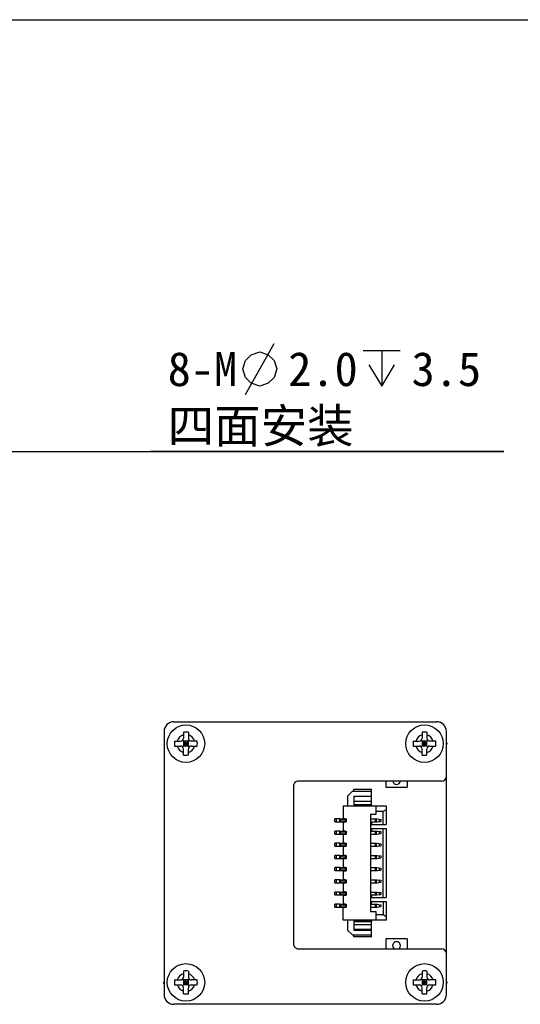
# Model space of a CAD drawing. Header units: millimetres. Extents: x 0 to 297, y 0 to 210.
# Tile 4 of 4: x 183 to 235, y 109 to 210. Entities that reach past the tile are written whole.
import ezdxf

# ---------------------------------------------------------------- set-up
doc = ezdxf.new("R2010")
doc.units = ezdxf.units.MM
doc.header["$LTSCALE"] = 16.335
doc.layers.get('0').update_dxf_attribs({"linetype": 'CONTINUOUS'})
doc.layers.add('50_ALL_DETAILS', color=7, linetype='CONTINUOUS')
doc.layers.add('51__DRAFT_DIMS', color=7, linetype='CONTINUOUS')
doc.styles.get("Standard").update_dxf_attribs({"font": 'simfang.ttf'})
doc.dimstyles.new('DIMSTYLE_2', dxfattribs={"dimtxt": 3.5, "dimasz": 3, "dimexe": 2.5, "dimexo": 0.5, "dimtad": 1, "dimdsep": 46, "dimtxsty": 'STANDARD', "dimblk": '_FILLED', "dimblk1": '_FILLED', "dimblk2": '_FILLED', "dimcen": 0.09, "dimazin": 2, "dimtp": 0.1, "dimtm": 0.1, "dimtfac": 1, "dimtdec": 0, "dimtmove": 0, "dimatfit": 2, "dimldrblk": '_FILLED', "dimfxl": 1, "dimtolj": 1, "dimarcsym": 0})

# ---------------------------------------------------------------- blocks, each defined once
blk = doc.blocks.new('_FILLED')
at = {"color": 0, "linetype": 'BYBLOCK'}
blk.add_solid([(0, 0), (-1, 0.167), (-1, -0.167)], dxfattribs=at)
blk = doc.blocks.new('*D3')
at = {"layer": '51__DRAFT_DIMS', "color": 4}
for p, q in [((153.14, 132.95), (166.24, 165.69)), ((166.24, 165.69), (232.97, 165.69)), ((232.97, 165.69), (196.71, 165.69)), ((153.51, 133.88), (153.14, 132.95)), ((152.77, 132.02), (153.14, 132.95))]:
    blk.add_line(p, q, dxfattribs=at)
at = {"layer": '51__DRAFT_DIMS', "color": 4, "xscale": 3, "yscale": 3, "zscale": 3}
for p, rotation in [((152.77, 132.02), 248.1928027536), ((153.51, 133.88), 68.1928027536)]:
    blk.add_blockref('_FILLED', p, dxfattribs=dict(at, rotation=rotation))
at = {"layer": '51__DRAFT_DIMS', "color": 4}
for s, p in [('8-M', (198.46, 172.4)), ('2.0', (210.84, 172.4)), ('3.5', (223.51, 172.4)), ('四面安装', (198.46, 166.57))]:
    blk.add_text(s, height=3.5, dxfattribs=at).set_placement(p)

msp = doc.modelspace()

# ---------------------------------------------------------------- linework, layer by layer
at = {"color": 7}
msp.add_line((0, 210), (297, 210), dxfattribs=at)
msp.add_line((0, 210), (297, 210), dxfattribs=at)
at = {"layer": '50_ALL_DETAILS', "color": 7}
for p, q in [((199.087, 137.95), (226.087, 137.95)), ((198.087, 136.95), (198.087, 109.95)), ((200.087, 136.864), (200.087, 136.25)), ((200.587, 136.864), (200.587, 136.25)), ((224.587, 136.864), (224.587, 136.25)), ((225.087, 136.864), (225.087, 136.25)), ((227.087, 109.95), (227.087, 136.95)), ((199.173, 135.95), (199.787, 135.95)), ((199.173, 135.45), (199.787, 135.45)), ((199.999, 135.362), (200.675, 136.038)), ((199.999, 136.038), (200.675, 135.362)), ((200.587, 135.95), (200.087, 135.95)), ((200.087, 135.95), (200.087, 135.45)), ((200.087, 135.7), (200.587, 135.7)), ((200.587, 135.45), (200.087, 135.45)), ((200.337, 135.45), (200.337, 135.95)), ((200.587, 135.45), (200.587, 135.95)), ((201.501, 135.95), (200.887, 135.95)), ((200.887, 135.45), (201.501, 135.45)), ((223.673, 135.95), (224.287, 135.95)), ((223.673, 135.45), (224.287, 135.45)), ((224.499, 135.362), (225.175, 136.038)), ((224.499, 136.038), (225.175, 135.362)), ((225.087, 135.95), (224.587, 135.95)), ((224.587, 135.95), (224.587, 135.45)), ((224.587, 135.7), (225.087, 135.7)), ((225.087, 135.45), (224.587, 135.45)), ((224.837, 135.45), (224.837, 135.95)), ((225.087, 135.45), (225.087, 135.95)), ((226.001, 135.95), (225.387, 135.95)), ((225.387, 135.45), (226.001, 135.45)), ((227.087, 135.803), (227.146, 135.7)), ((227.146, 135.7), (227.087, 135.597)), ((200.087, 134.536), (200.087, 135.15)), ((200.587, 134.536), (200.587, 135.15)), ((224.587, 134.536), (224.587, 135.15)), ((225.087, 134.536), (225.087, 135.15)), ((226.587, 131.85), (211.887, 131.85)), ((220.867, 131.85), (220.867, 131.225)), ((223.067, 131.85), (223.067, 131.225)), ((211.387, 131.35), (211.387, 115.15)), ((216.936, 130.324), (217.454, 130.824)), ((217.454, 130.824), (219.386, 130.824)), ((217.586, 131.034), (219.386, 131.034)), ((217.586, 130.824), (217.586, 131.034)), ((219.386, 129.45), (219.386, 131.034)), ((220.867, 131.225), (223.067, 131.225)), ((216.936, 130.324), (216.936, 129.324)), ((217.586, 130.324), (219.386, 130.324)), ((217.586, 130.324), (217.586, 129.424)), ((217.586, 130.299), (219.386, 130.299)), ((217.586, 129.449), (219.385, 129.449)), ((217.586, 129.424), (219.386, 129.424)), ((219.386, 129.424), (219.386, 129.324)), ((216.486, 129.324), (220.886, 129.324)), ((216.486, 129.324), (216.486, 128.034)), ((219.836, 128.424), (219.286, 128.424)), ((219.286, 128.424), (219.286, 118.474)), ((219.836, 129.324), (219.836, 128.424)), ((220.586, 128.724), (219.836, 128.724)), ((220.886, 128.924), (220.586, 128.724)), ((220.586, 127.399), (220.586, 128.724)), ((220.886, 129.324), (220.886, 127.399)), ((216.188, 127.974), (215.636, 127.974)), ((215.636, 127.674), (215.636, 127.974)), ((215.636, 127.674), (216.785, 127.674)), ((216.236, 127.974), (216.786, 127.974)), ((216.236, 127.674), (216.236, 127.974)), ((216.286, 127.674), (216.286, 127.974)), ((216.686, 127.984), (216.486, 128.034)), ((216.486, 127.614), (216.686, 127.664)), ((216.486, 127.614), (216.486, 126.784)), ((216.686, 127.984), (216.786, 127.984)), ((216.686, 127.664), (216.786, 127.664)), ((216.786, 127.984), (216.786, 127.664)), ((219.286, 127.974), (219.986, 127.974)), ((219.286, 127.674), (219.986, 127.674)), ((219.386, 127.674), (219.386, 127.399)), ((219.386, 127.399), (220.886, 127.399)), ((219.986, 127.974), (220.336, 127.924)), ((219.986, 127.674), (220.336, 127.724)), ((220.336, 127.924), (220.336, 127.724)), ((216.188, 126.724), (215.636, 126.724)), ((215.636, 126.424), (215.636, 126.724)), ((215.636, 126.424), (216.785, 126.424)), ((216.236, 126.724), (216.786, 126.724)), ((216.236, 126.424), (216.236, 126.724)), ((216.286, 126.424), (216.286, 126.724)), ((216.686, 126.734), (216.486, 126.784)), ((216.486, 126.364), (216.686, 126.414)), ((216.486, 126.364), (216.486, 125.534)), ((216.686, 126.734), (216.786, 126.734)), ((216.686, 126.414), (216.786, 126.414)), ((216.786, 126.734), (216.786, 126.414)), ((219.286, 126.724), (219.986, 126.724)), ((219.286, 126.424), (219.986, 126.424)), ((219.386, 126.999), (220.886, 126.999)), ((219.386, 126.999), (219.386, 126.724)), ((219.986, 126.724), (220.336, 126.674)), ((219.986, 126.424), (220.336, 126.474)), ((220.336, 126.674), (220.336, 126.474)), ((220.586, 119.899), (220.586, 126.999)), ((220.886, 126.999), (220.886, 119.899)), ((216.188, 125.474), (215.636, 125.474)), ((215.636, 125.174), (215.636, 125.474)), ((216.236, 125.474), (216.786, 125.474)), ((216.236, 125.174), (216.236, 125.474)), ((216.286, 125.174), (216.286, 125.474)), ((216.686, 125.484), (216.486, 125.534)), ((216.686, 125.484), (216.786, 125.484)), ((216.786, 125.484), (216.786, 125.164)), ((219.286, 125.474), (219.986, 125.474)), ((219.986, 125.474), (220.336, 125.424)), ((220.336, 125.424), (220.336, 125.224)), ((215.636, 125.174), (216.785, 125.174)), ((216.486, 125.114), (216.686, 125.164)), ((216.486, 125.114), (216.486, 124.284)), ((216.686, 125.164), (216.786, 125.164)), ((219.286, 125.174), (219.986, 125.174)), ((219.986, 125.174), (220.336, 125.224)), ((216.188, 124.224), (215.636, 124.224)), ((215.636, 123.924), (215.636, 124.224)), ((215.636, 123.924), (216.785, 123.924)), ((216.236, 124.224), (216.786, 124.224)), ((216.236, 123.924), (216.236, 124.224)), ((216.286, 123.924), (216.286, 124.224)), ((216.686, 124.234), (216.486, 124.284)), ((216.486, 123.864), (216.686, 123.914)), ((216.486, 123.864), (216.486, 123.034)), ((216.686, 124.234), (216.786, 124.234)), ((216.686, 123.914), (216.786, 123.914)), ((216.786, 124.234), (216.786, 123.914)), ((219.286, 124.224), (219.986, 124.224)), ((219.286, 123.924), (219.986, 123.924)), ((219.986, 124.224), (220.336, 124.174)), ((219.986, 123.924), (220.336, 123.974)), ((220.336, 124.174), (220.336, 123.974)), ((216.188, 122.974), (215.636, 122.974)), ((215.636, 122.674), (215.636, 122.974)), ((215.636, 122.674), (216.785, 122.674)), ((216.236, 122.974), (216.786, 122.974)), ((216.236, 122.674), (216.236, 122.974)), ((216.286, 122.674), (216.286, 122.974)), ((216.686, 122.984), (216.486, 123.034)), ((216.486, 122.614), (216.686, 122.664)), ((216.486, 122.614), (216.486, 121.784)), ((216.686, 122.984), (216.786, 122.984)), ((216.686, 122.664), (216.786, 122.664)), ((216.786, 122.984), (216.786, 122.664)), ((219.286, 122.974), (219.986, 122.974)), ((219.286, 122.674), (219.986, 122.674)), ((219.986, 122.974), (220.336, 122.924)), ((219.986, 122.674), (220.336, 122.724)), ((220.336, 122.924), (220.336, 122.724)), ((216.188, 121.724), (215.636, 121.724)), ((215.636, 121.424), (215.636, 121.724)), ((215.636, 121.424), (216.785, 121.424)), ((216.236, 121.724), (216.786, 121.724)), ((216.236, 121.424), (216.236, 121.724)), ((216.286, 121.424), (216.286, 121.724)), ((216.686, 121.734), (216.486, 121.784)), ((216.486, 121.364), (216.686, 121.414)), ((216.486, 121.364), (216.486, 120.534)), ((216.686, 121.734), (216.786, 121.734)), ((216.686, 121.414), (216.786, 121.414)), ((216.786, 121.734), (216.786, 121.414)), ((219.286, 121.724), (219.986, 121.724)), ((219.286, 121.424), (219.986, 121.424)), ((219.986, 121.724), (220.336, 121.674)), ((219.986, 121.424), (220.336, 121.474)), ((220.336, 121.674), (220.336, 121.474)), ((216.188, 120.474), (215.636, 120.474)), ((215.636, 120.174), (215.636, 120.474)), ((216.236, 120.474), (216.786, 120.474)), ((216.236, 120.174), (216.236, 120.474)), ((216.286, 120.174), (216.286, 120.474)), ((216.686, 120.484), (216.486, 120.534)), ((216.686, 120.484), (216.786, 120.484)), ((216.786, 120.484), (216.786, 120.164)), ((219.286, 120.474), (219.986, 120.474)), ((219.986, 120.474), (220.336, 120.424)), ((220.336, 120.424), (220.336, 120.224)), ((215.636, 120.174), (216.785, 120.174)), ((216.486, 120.114), (216.686, 120.164)), ((216.486, 120.114), (216.486, 119.284)), ((216.686, 119.234), (216.486, 119.284)), ((216.686, 120.164), (216.786, 120.164)), ((219.286, 120.174), (219.986, 120.174)), ((219.386, 120.174), (219.386, 119.899)), ((219.386, 119.899), (220.886, 119.899)), ((219.386, 119.499), (220.886, 119.499)), ((219.386, 119.224), (219.386, 119.499)), ((219.986, 120.174), (220.336, 120.224)), ((220.586, 119.499), (220.586, 118.174)), ((220.886, 119.499), (220.886, 117.574)), ((216.188, 119.224), (215.636, 119.224)), ((215.636, 118.924), (215.636, 119.224)), ((215.636, 118.924), (216.785, 118.924)), ((216.236, 119.224), (216.786, 119.224)), ((216.236, 118.924), (216.236, 119.224)), ((216.286, 118.924), (216.286, 119.224)), ((216.486, 118.864), (216.686, 118.914)), ((216.486, 117.574), (216.486, 118.864)), ((216.686, 119.234), (216.786, 119.234)), ((216.686, 118.914), (216.786, 118.914)), ((216.786, 119.234), (216.786, 118.914)), ((219.286, 119.224), (219.986, 119.224)), ((219.286, 118.924), (219.986, 118.924)), ((219.286, 118.474), (219.836, 118.474)), ((219.836, 118.474), (219.836, 117.574)), ((219.986, 119.224), (220.336, 119.174)), ((219.986, 118.924), (220.336, 118.974)), ((220.336, 119.174), (220.336, 118.974)), ((220.886, 117.574), (216.486, 117.574)), ((216.936, 117.574), (216.936, 116.574)), ((217.586, 117.474), (219.386, 117.474)), ((217.586, 117.474), (217.586, 116.574)), ((217.586, 117.464), (219.385, 117.464)), ((219.386, 117.574), (219.386, 117.474)), ((219.386, 115.879), (219.386, 117.464)), ((219.836, 118.174), (220.586, 118.174)), ((220.586, 118.174), (220.886, 117.974)), ((217.454, 116.074), (216.936, 116.574)), ((219.386, 116.614), (217.586, 116.614)), ((217.586, 116.574), (219.386, 116.574)), ((217.454, 116.074), (219.386, 116.074)), ((217.586, 115.879), (217.586, 116.074)), ((219.386, 115.879), (217.586, 115.879)), ((223.067, 115.675), (220.867, 115.675)), ((220.867, 115.675), (220.867, 114.65)), ((223.067, 115.675), (223.067, 114.65)), ((211.887, 114.65), (226.587, 114.65)), ((200.087, 112.364), (200.087, 111.75)), ((200.587, 112.364), (200.587, 111.75)), ((224.587, 112.364), (224.587, 111.75)), ((225.087, 112.364), (225.087, 111.75)), ((198.087, 111.303), (198.028, 111.2)), ((198.087, 111.097), (198.028, 111.2)), ((199.173, 111.45), (199.787, 111.45)), ((199.999, 110.862), (200.675, 111.538)), ((199.999, 111.538), (200.675, 110.862)), ((200.587, 111.45), (200.087, 111.45)), ((200.087, 111.45), (200.087, 110.95)), ((200.087, 111.2), (200.587, 111.2)), ((200.337, 110.95), (200.337, 111.45)), ((200.587, 110.95), (200.587, 111.45)), ((201.501, 111.45), (200.887, 111.45)), ((223.673, 111.45), (224.287, 111.45)), ((224.499, 110.862), (225.175, 111.538)), ((224.499, 111.538), (225.175, 110.862)), ((225.087, 111.45), (224.587, 111.45)), ((224.587, 111.45), (224.587, 110.95)), ((224.587, 111.2), (225.087, 111.2)), ((224.837, 110.95), (224.837, 111.45)), ((225.087, 110.95), (225.087, 111.45)), ((226.001, 111.45), (225.387, 111.45)), ((227.087, 111.303), (227.146, 111.2)), ((227.146, 111.2), (227.087, 111.097)), ((199.173, 110.95), (199.787, 110.95)), ((200.587, 110.95), (200.087, 110.95)), ((200.087, 110.036), (200.087, 110.65)), ((200.587, 110.036), (200.587, 110.65)), ((200.887, 110.95), (201.501, 110.95)), ((223.673, 110.95), (224.287, 110.95)), ((225.087, 110.95), (224.587, 110.95)), ((224.587, 110.036), (224.587, 110.65)), ((225.087, 110.036), (225.087, 110.65)), ((225.387, 110.95), (226.001, 110.95)), ((226.087, 108.95), (199.087, 108.95))]:
    msp.add_line(p, q, dxfattribs=at)
at = {"layer": '50_ALL_DETAILS', "color": 4}
for p, q in [((217.586, 129.799), (219.386, 129.799)), ((215.77, 127.974), (215.77, 127.674)), ((216.152, 127.674), (216.152, 127.974)), ((216.436, 127.974), (216.436, 127.674)), ((216.686, 127.674), (216.686, 127.974)), ((219.81, 127.674), (219.81, 127.974)), ((219.861, 127.974), (219.861, 127.674)), ((220.224, 127.708), (220.224, 127.94)), ((215.77, 126.724), (215.77, 126.424)), ((216.152, 126.424), (216.152, 126.724)), ((216.436, 126.724), (216.436, 126.424)), ((216.686, 126.424), (216.686, 126.724)), ((219.81, 126.424), (219.81, 126.724)), ((219.861, 126.724), (219.861, 126.424)), ((220.224, 126.458), (220.224, 126.69)), ((215.77, 125.474), (215.77, 125.174)), ((216.152, 125.174), (216.152, 125.474)), ((216.436, 125.474), (216.436, 125.174)), ((216.686, 125.174), (216.686, 125.474)), ((219.81, 125.174), (219.81, 125.474)), ((219.861, 125.474), (219.861, 125.174)), ((220.224, 125.208), (220.224, 125.44)), ((215.77, 124.224), (215.77, 123.924)), ((216.152, 123.924), (216.152, 124.224)), ((216.436, 124.224), (216.436, 123.924)), ((216.686, 123.924), (216.686, 124.224)), ((219.81, 123.924), (219.81, 124.224)), ((219.861, 124.224), (219.861, 123.924)), ((220.224, 123.958), (220.224, 124.19)), ((215.77, 122.974), (215.77, 122.674)), ((216.152, 122.674), (216.152, 122.974)), ((216.436, 122.974), (216.436, 122.674)), ((216.686, 122.674), (216.686, 122.974)), ((219.81, 122.674), (219.81, 122.974)), ((219.861, 122.974), (219.861, 122.674)), ((220.224, 122.708), (220.224, 122.94)), ((215.77, 121.724), (215.77, 121.424)), ((216.152, 121.424), (216.152, 121.724)), ((216.436, 121.724), (216.436, 121.424)), ((216.686, 121.424), (216.686, 121.724)), ((219.81, 121.424), (219.81, 121.724)), ((219.861, 121.724), (219.861, 121.424)), ((220.224, 121.458), (220.224, 121.69)), ((215.77, 120.474), (215.77, 120.174)), ((216.152, 120.174), (216.152, 120.474)), ((216.436, 120.474), (216.436, 120.174)), ((216.686, 120.174), (216.686, 120.474)), ((219.81, 120.174), (219.81, 120.474)), ((219.861, 120.474), (219.861, 120.174)), ((220.224, 120.208), (220.224, 120.44)), ((215.77, 119.224), (215.77, 118.924)), ((216.152, 118.924), (216.152, 119.224)), ((216.436, 119.224), (216.436, 118.924)), ((216.686, 118.924), (216.686, 119.224)), ((219.81, 118.924), (219.81, 119.224)), ((219.861, 119.224), (219.861, 118.924)), ((220.224, 118.958), (220.224, 119.19)), ((219.386, 117.114), (217.586, 117.114))]:
    msp.add_line(p, q, dxfattribs=at)
at = {"layer": '50_ALL_DETAILS', "color": 7}
for centre in [(200.337, 135.7), (224.837, 135.7), (200.337, 111.2), (224.837, 111.2)]:
    msp.add_circle(centre, 1.925, dxfattribs=at)
for centre, radius, start, end in [((199.087, 136.95), 1, 90, 180.00067), ((226.087, 136.95), 1, 359.998, 89.99978), ((200.334, 131.379), 5.491, 89.96571, 92.57509), ((200.34, 131.378), 5.492, 87.42514, 90.03439), ((224.834, 131.379), 5.491, 89.96571, 92.57509), ((224.84, 131.378), 5.492, 87.42514, 90.03439), ((204.661, 135.7), 5.493, 177.39109, 182.60809), ((199.787, 136.25), 0.3, 270, 360), ((199.787, 135.15), 0.3, 0, 90), ((200.887, 136.25), 0.3, 180, 270), ((200.887, 135.15), 0.3, 90, 180), ((196.013, 135.7), 5.493, 357.3911, 2.60809), ((229.161, 135.7), 5.493, 177.39109, 182.60809), ((224.287, 136.25), 0.3, 270, 360), ((224.287, 135.15), 0.3, 0, 90), ((225.387, 136.25), 0.3, 180, 270), ((225.387, 135.15), 0.3, 90, 180), ((220.513, 135.7), 5.493, 357.3911, 2.60809), ((200.334, 140.022), 5.492, 267.42514, 270.03433), ((200.34, 140.023), 5.492, 269.96559, 272.57469), ((224.834, 140.022), 5.492, 267.42514, 270.03433), ((224.84, 140.023), 5.492, 269.96559, 272.57469), ((211.887, 131.35), 0.5, 89.99668, 180.01), ((221.967, 131.925), 0.4, 190.78644, 349.21327), ((226.587, 132.35), 0.5, 270.01, 359.99666), ((221.967, 114.975), 0.4, 305.54973, 234.4499), ((211.887, 115.15), 0.5, 179.99569, 269.99997), ((226.587, 114.15), 0.5, 0.013, 89.99133), ((200.334, 106.879), 5.491, 89.96571, 92.57509), ((200.34, 106.878), 5.492, 87.42514, 90.03439), ((224.834, 106.879), 5.491, 89.96571, 92.57509), ((224.84, 106.878), 5.492, 87.42514, 90.03439), ((204.661, 111.2), 5.493, 177.39109, 182.60809), ((199.787, 111.75), 0.3, 270, 360), ((200.887, 111.75), 0.3, 180, 270), ((196.013, 111.2), 5.493, 357.3911, 2.60809), ((229.161, 111.2), 5.493, 177.39109, 182.60809), ((224.287, 111.75), 0.3, 270, 360), ((225.387, 111.75), 0.3, 180, 270), ((220.513, 111.2), 5.493, 357.3911, 2.60809), ((199.787, 110.65), 0.3, 0, 90), ((200.887, 110.65), 0.3, 90, 180), ((224.287, 110.65), 0.3, 0, 90), ((225.387, 110.65), 0.3, 90, 180), ((199.087, 109.95), 1, 180, 270), ((200.334, 115.522), 5.492, 267.42514, 270.03433), ((200.34, 115.523), 5.492, 269.96559, 272.57469), ((224.834, 115.522), 5.492, 267.42514, 270.03433), ((224.84, 115.523), 5.492, 269.96559, 272.57469), ((226.087, 109.95), 1, 270, 360)]:
    msp.add_arc(centre, radius, start, end, dxfattribs=at)
at = {"layer": '50_ALL_DETAILS', "color": 4}
for centre, start, end in [((200.337, 135.7), 105.68037, 164.31968), ((200.337, 135.7), 15.68034, 74.31966), ((224.837, 135.7), 105.68037, 164.31968), ((224.837, 135.7), 15.68034, 74.31966), ((200.337, 135.7), 195.68033, 254.31966), ((200.337, 135.7), 285.68037, 344.31968), ((224.837, 135.7), 195.68033, 254.31966), ((224.837, 135.7), 285.68037, 344.31968), ((200.337, 111.2), 105.68037, 164.31968), ((200.337, 111.2), 15.68034, 74.31966), ((224.837, 111.2), 105.68037, 164.31968), ((224.837, 111.2), 15.68034, 74.31966), ((200.337, 111.2), 195.68033, 254.31966), ((200.337, 111.2), 285.68037, 344.31968), ((224.837, 111.2), 195.68033, 254.31966), ((224.837, 111.2), 285.68037, 344.31968)]:
    msp.add_arc(centre, 0.925, start, end, dxfattribs=at)
at = {"layer": '51__DRAFT_DIMS', "color": 4}
for p, q in [((206.464, 171.527), (209.381, 176.777)), ((218.55, 176.048), (222.342, 176.048)), ((220.446, 176.048), (220.446, 172.402))]:
    msp.add_line(p, q, dxfattribs=at)
for points in [[(206.172, 174.152), (206.464, 175.027), (207.047, 175.61), (207.922, 175.902), (208.797, 175.61), (209.381, 175.027), (209.672, 174.152), (209.381, 173.277), (208.797, 172.694), (207.922, 172.402), (207.047, 172.694), (206.464, 173.277), (206.172, 174.152)], [(219.133, 174.589), (220.446, 172.402), (221.758, 174.589)]]:
    msp.add_lwpolyline(points, dxfattribs=at)

# ---------------------------------------------------------------- dimensions: what is measured, and where the dimension line sits
dim = msp.add_diameter_dim_2p(p1=(153.51, 133.878), p2=(152.768, 132.021), text='8-M%%c2.0{\\fgdt;x}3.5\\P四面安装', dimstyle='DIMSTYLE_2', override={"dimtih": 1, "dimtoh": 1, "dimpost": '<>'}, dxfattribs=at)
dim.commit()
dim.dimension.update_dxf_attribs({"geometry": '*D3', "text_midpoint": (214.84, 171.235), "dimtype": 163})

doc.saveas('drawing.dxf')
